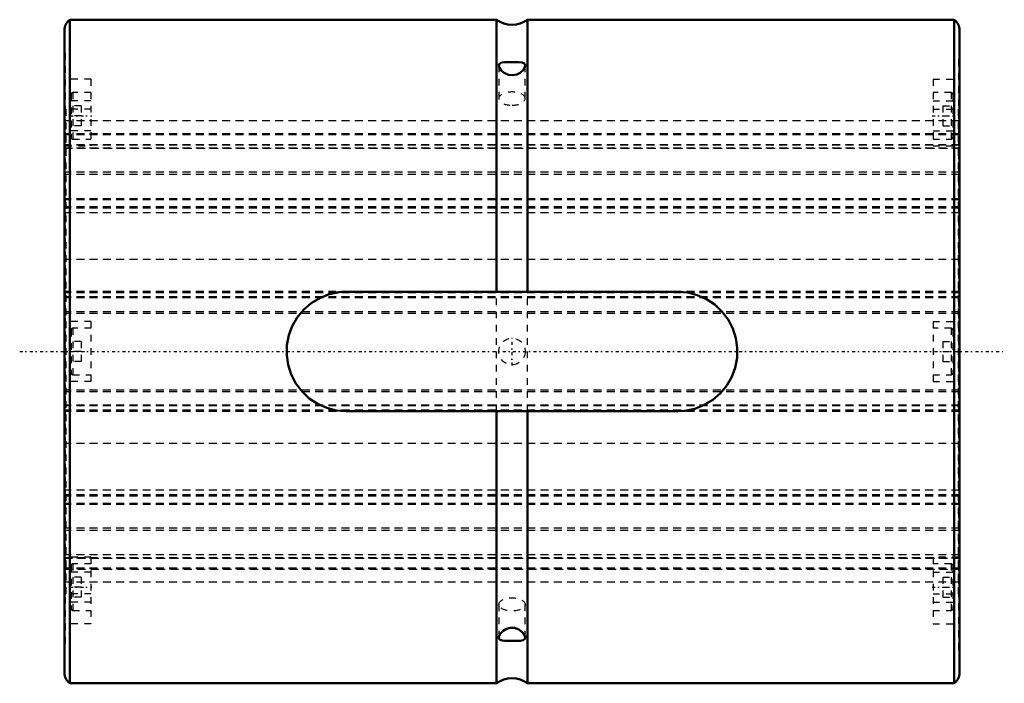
# Model space of a CAD drawing. Header units: millimetres. Extents: x -7 to 142, y -50 to 50.
import ezdxf

# ---------------------------------------------------------------- set-up
doc = ezdxf.new("R2010")
doc.units = ezdxf.units.MM
doc.linetypes.add('Center', pattern=[1.5, 0.45, -0.5, 0.05, -0.5])
doc.linetypes.add('Dashed', pattern=[2, 1, -1])
for name, color, linetype, lineweight in [('2d ConnectionPoints', 7, 'Continuous', 50), ('AM_0', 7, 'Continuous', 50), ('AM_7', 7, 'Center', 25), ('AM_9', 6, 'Dashed', 25)]:
    doc.layers.add(name, color=color, linetype=linetype, lineweight=lineweight)

# ---------------------------------------------------------------- blocks, each defined once
blk = doc.blocks.new('1_70L_cylinder_0_in_SLS70L1135_00__4')
at = {"layer": 'AM_0'}
for p, q in [((65.17, 50), (0.8, 50)), ((0.8, 50), (0.8, -50)), ((65.17, 50), (65.17, 9)), ((134.2, 50), (69.83, 50)), ((69.83, 50), (69.83, 9)), ((134.2, 50), (134.2, -50)), ((0, 48.4), (0, -48.4)), ((135, 48.4), (135, -48.4)), ((42.5, 9), (92.5, 9)), ((92.5, -9), (42.5, -9)), ((65.17, -9), (65.17, -50)), ((69.83, -9), (69.83, -50)), ((0.8, -50), (65.17, -50)), ((69.83, -50), (134.2, -50))]:
    blk.add_line(p, q, dxfattribs=at)
for points in [[(66.43, 43.6), (65.92, 43.53), (65.59, 43.37), (65.5, 43.12)], [(65.5, 43.12), (65.5, 43.08), (65.61, 42.74), (65.87, 42.36), (66.33, 41.97), (66.97, 41.69), (67.63, 41.62), (68.21, 41.74), (68.73, 42.01), (69.17, 42.41), (69.45, 42.86), (69.5, 43.12)], [(69.5, 43.12), (69.49, 43.21), (69.35, 43.42), (69.05, 43.54), (68.54, 43.6), (67.89, 43.62), (67.24, 43.62), (66.67, 43.61), (66.43, 43.6)], [(42.5, -9), (41, -8.87), (39.55, -8.5), (38.18, -7.89), (36.93, -7.07), (35.83, -6.04), (34.91, -4.84), (34.2, -3.49), (33.73, -2.03), (33.52, -0.54), (33.55, 0.97), (33.84, 2.44), (34.36, 3.84), (35.11, 5.13), (36.06, 6.29), (37.21, 7.28), (38.51, 8.06), (39.92, 8.62), (41.41, 8.93), (42.5, 9)], [(92.5, 9), (94, 8.87), (95.45, 8.5), (96.82, 7.89), (98.07, 7.07), (99.17, 6.04), (100.09, 4.84), (100.8, 3.49), (101.27, 2.03), (101.48, 0.54), (101.45, -0.97), (101.16, -2.44), (100.64, -3.84), (99.89, -5.13), (98.94, -6.29), (97.79, -7.28), (96.49, -8.06), (95.08, -8.62), (93.59, -8.93), (92.5, -9)], [(69.5, -43.12), (69.49, -43.01), (69.35, -42.66), (69.05, -42.28), (68.55, -41.9), (67.89, -41.65), (67.24, -41.63), (66.68, -41.79), (66.17, -42.08), (65.76, -42.5), (65.52, -42.95), (65.5, -43.12)], [(65.5, -43.12), (65.53, -43.27), (65.7, -43.45), (66.04, -43.56), (66.43, -43.6)], [(66.43, -43.6), (66.99, -43.62), (67.62, -43.62), (68.2, -43.61), (68.72, -43.59), (69.17, -43.51), (69.45, -43.32), (69.5, -43.12)]]:
    blk.add_lwpolyline(points, dxfattribs=at)
for centre, radius, start, end in [((2, 48.4), 2, 126.8699, 180), ((67.5, 53.25), 4, 234.3734, 305.6266), ((133, 48.4), 2, 0, 53.1301), ((2, -48.4), 2, 180, 233.1301), ((133, -48.4), 2, 306.8699, 360), ((67.5, -53.25), 4, 54.3734, 125.6266)]:
    blk.add_arc(centre, radius, start, end, dxfattribs=at)
at = {"layer": 'AM_7'}
for p, q in [((0.85, 35.51), (4.15, 35.51)), ((130.85, 35.51), (134.15, 35.51)), ((67.5, -2.1), (67.5, 2.1)), ((-6.75, 0), (141.75, 0)), ((0.85, -35.51), (4.15, -35.51)), ((130.85, -35.51), (134.15, -35.51))]:
    blk.add_line(p, q, dxfattribs=at)
at = {"layer": 'AM_9'}
for p, q in [((0.1, 45), (0, 45)), ((0.1, 45), (0.1, -45)), ((134.9, -45), (134.9, 45)), ((135, 45), (134.9, 45)), ((65.5, 43.11), (65.5, 38.11)), ((69.5, 38.11), (69.5, 43.1)), ((4, 41.03), (0.1, 41.03)), ((4, 41.03), (4, 31.01)), ((131, 41.03), (131, 31.01)), ((131, 41.03), (134.9, 41.03)), ((1, 38.76), (1, 32.26)), ((1.25, 39.01), (1.25, 32.01)), ((4, 39.01), (1.25, 39.01)), ((133.75, 39.01), (131, 39.01)), ((133.75, 39.01), (133.75, 32.01)), ((134, 38.76), (134, 32.26)), ((4, 37.76), (0.1, 37.76)), ((131, 37.76), (134.9, 37.76)), ((4, 36.53), (0.1, 36.53)), ((0.2, 36.5), (0.1, 36.5)), ((0.2, 36.5), (0.2, -36.5)), ((2.5, 37.01), (1, 37.01)), ((2.5, 37.01), (2.5, 34.01)), ((131, 36.53), (134.9, 36.53)), ((132.5, 37.01), (134, 37.01)), ((132.5, 37.01), (132.5, 34.01)), ((134.8, 36.5), (134.9, 36.5)), ((134.8, 36.5), (134.8, -36.5)), ((0.2, 34.66), (0.1, 34.66)), ((134.8, 34.76), (0.2, 34.76)), ((2.5, 35.51), (1, 35.51)), ((132.5, 35.51), (134, 35.51)), ((134.8, 34.66), (134.9, 34.66)), ((4, 33.26), (0.1, 33.26)), ((134.8, 32.82), (0.2, 32.82)), ((134.8, 32.8), (0.2, 32.8)), ((134.8, 32.67), (0.2, 32.67)), ((2.5, 34.01), (1, 34.01)), ((131, 33.26), (134.9, 33.26)), ((132.5, 34.01), (134, 34.01)), ((0.2, 32.43), (0.1, 32.43)), ((0.2, 32.39), (0.1, 32.39)), ((1.25, 32.01), (4, 32.01)), ((131, 32.01), (133.75, 32.01)), ((134.8, 32.43), (134.9, 32.43)), ((134.8, 32.39), (134.9, 32.39)), ((0.2, 31.14), (0.1, 31.14)), ((0.1, 31.01), (4, 31.01)), ((134.8, 31.13), (0.2, 31.13)), ((134.8, 31.13), (0.2, 31.13)), ((134.8, 31.1), (0.2, 31.1)), ((134.8, 30.65), (0.2, 30.65)), ((134.8, 30.64), (0.2, 30.64)), ((0.2, 30.62), (134.8, 30.62)), ((131, 31.01), (134.9, 31.01)), ((134.9, 31.14), (134.8, 31.14)), ((0.2, 27.79), (0.1, 27.79)), ((134.8, 27.05), (0.2, 27.05)), ((134.8, 27.79), (134.9, 27.79)), ((134.8, 26.67), (0.2, 26.67)), ((0.2, 22.54), (0.1, 22.54)), ((134.8, 23.03), (0.2, 23.03)), ((134.8, 22.87), (0.2, 22.87)), ((134.8, 22.54), (134.9, 22.54)), ((0.2, 21.59), (0.1, 21.59)), ((134.8, 21.82), (0.2, 21.82)), ((134.8, 21.62), (0.2, 21.62)), ((134.8, 20.9), (0.2, 20.9)), ((134.8, 21.59), (134.9, 21.59)), ((0.2, 14.91), (0.1, 14.91)), ((134.8, 14.91), (134.9, 14.91)), ((134.8, 13.86), (0.2, 13.86)), ((0.2, 9.89), (0.1, 9.89)), ((134.8, 9.02), (0.2, 9.02)), ((65.17, -9), (65.17, 9)), ((69.83, -9), (69.83, 9)), ((134.8, 9.89), (134.9, 9.89)), ((134.8, 8.83), (0.2, 8.83)), ((134.8, 8.22), (0.2, 8.22)), ((134.8, 8.09), (0.2, 8.09)), ((0.2, 6.87), (0.1, 6.87)), ((134.8, 5.97), (0.2, 5.97)), ((134.8, 6.87), (134.9, 6.87)), ((4, 4.5), (0.1, 4.5)), ((134.8, 5.72), (0.2, 5.72)), ((4, 4.5), (4, -4.5)), ((131, 4.5), (131, -4.5)), ((131, 4.5), (134.9, 4.5)), ((1, 3.25), (1, -3.25)), ((1.25, 3.5), (1.25, -3.5)), ((4, 3.5), (1.25, 3.5)), ((133.75, 3.5), (131, 3.5)), ((133.75, 3.5), (133.75, -3.5)), ((134, 3.25), (134, -3.25)), ((2.5, 1.5), (1, 1.5)), ((2.5, 1.5), (2.5, -1.5)), ((132.5, 1.5), (134, 1.5)), ((132.5, 1.5), (132.5, -1.5)), ((0.2, 1.25), (0.1, 1.25)), ((134.8, 1.25), (134.9, 1.25)), ((0.1, -1.25), (0.2, -1.25)), ((2.5, 0), (1, 0)), ((132.5, 0), (134, 0)), ((134.8, -1.25), (134.9, -1.25)), ((2.5, -1.5), (1, -1.5)), ((132.5, -1.5), (134, -1.5)), ((1.25, -3.5), (4, -3.5)), ((131, -3.5), (133.75, -3.5)), ((4, -4.5), (0.1, -4.5)), ((134.8, -5.81), (0.2, -5.81)), ((131, -4.5), (134.9, -4.5)), ((0.2, -6.87), (0.1, -6.87)), ((134.8, -6.06), (0.2, -6.06)), ((134.8, -6.87), (134.9, -6.87)), ((134.8, -8.08), (0.2, -8.08)), ((134.8, -8.21), (0.2, -8.21)), ((134.8, -8.83), (0.2, -8.83)), ((0.2, -9.89), (0.1, -9.89)), ((134.8, -9.02), (0.2, -9.02)), ((134.8, -9.89), (134.9, -9.89)), ((134.8, -13.86), (0.2, -13.86)), ((0.2, -14.91), (0.1, -14.91)), ((134.8, -14.91), (134.9, -14.91)), ((0.2, -21.59), (0.1, -21.59)), ((134.8, -20.9), (0.2, -20.9)), ((134.8, -21.62), (0.2, -21.62)), ((134.8, -21.82), (0.2, -21.82)), ((134.8, -21.59), (134.9, -21.59)), ((0.2, -22.54), (0.1, -22.54)), ((134.8, -22.89), (0.2, -22.89)), ((134.8, -23.05), (0.2, -23.05)), ((134.8, -22.54), (134.9, -22.54)), ((134.8, -26.61), (0.2, -26.61)), ((0.2, -27.79), (0.1, -27.79)), ((134.8, -26.98), (0.2, -26.98)), ((134.8, -27.79), (134.9, -27.79)), ((4, -31.01), (0.1, -31.01)), ((0.1, -31.14), (0.2, -31.14)), ((134.8, -30.62), (0.2, -30.62)), ((134.8, -30.64), (0.2, -30.64)), ((134.8, -30.65), (0.2, -30.65)), ((134.8, -31.08), (0.2, -31.08)), ((134.8, -31.09), (0.2, -31.09)), ((134.8, -31.12), (0.2, -31.12)), ((0.2, -31.12), (134.8, -31.12)), ((4, -31.01), (4, -41.03)), ((134.9, -31.01), (131, -31.01)), ((131, -31.01), (131, -41.03)), ((134.8, -31.14), (134.9, -31.14)), ((0.2, -32.39), (0.1, -32.39)), ((0.2, -32.43), (0.1, -32.43)), ((134.8, -32.64), (0.2, -32.64)), ((1, -32.26), (1, -38.76)), ((1.25, -32.01), (1.25, -39.01)), ((4, -32.01), (1.25, -32.01)), ((133.75, -32.01), (131, -32.01)), ((133.75, -32.01), (133.75, -39.01)), ((134, -32.26), (134, -38.76)), ((134.8, -32.39), (134.9, -32.39)), ((134.8, -32.43), (134.9, -32.43)), ((4, -33.26), (0.1, -33.26)), ((134.8, -32.76), (0.2, -32.76)), ((0.2, -32.78), (134.8, -32.78)), ((2.5, -34.01), (1, -34.01)), ((2.5, -34.01), (2.5, -37.01)), ((131, -33.26), (134.9, -33.26)), ((132.5, -34.01), (134, -34.01)), ((132.5, -34.01), (132.5, -37.01)), ((0.2, -34.66), (0.1, -34.66)), ((134.8, -34.76), (0.2, -34.76)), ((2.5, -35.51), (1, -35.51)), ((132.5, -35.51), (134, -35.51)), ((134.8, -34.66), (134.9, -34.66)), ((0.2, -36.5), (0.1, -36.5)), ((4, -36.53), (0.1, -36.53)), ((2.5, -37.01), (1, -37.01)), ((131, -36.53), (134.9, -36.53)), ((132.5, -37.01), (134, -37.01)), ((134.8, -36.5), (134.9, -36.5)), ((4, -37.76), (0.1, -37.76)), ((65.5, -38.11), (65.5, -43.1)), ((69.5, -43.1), (69.5, -38.11)), ((131, -37.76), (134.9, -37.76)), ((1.25, -39.01), (4, -39.01)), ((131, -39.01), (133.75, -39.01)), ((4, -41.03), (0.1, -41.03)), ((131, -41.03), (134.9, -41.03)), ((0, -45), (0.1, -45)), ((134.9, -45), (135, -45))]:
    blk.add_line(p, q, dxfattribs=at)
blk.add_circle((67.5, 0), 2, dxfattribs=at)
for centre, start, end in [((1.25, 38.76), 90, 180), ((133.75, 38.76), 360, 90), ((1.25, 32.26), 180, 270), ((133.75, 32.26), 270, 0), ((1.25, 3.25), 90, 180), ((133.75, 3.25), 360, 90), ((1.25, -3.25), 180, 270), ((133.75, -3.25), 270, 0), ((1.25, -32.26), 90, 180), ((133.75, -32.26), 360, 90), ((1.25, -38.76), 180, 270), ((133.75, -38.76), 270, 0)]:
    blk.add_arc(centre, 0.25, start, end, dxfattribs=at)
for start_param, end_param in [(0, 4.712389), (4.712389, 6.283185)]:
    blk.add_ellipse((67.5, 38.11), major_axis=(2, 0), ratio=0.5, start_param=start_param, end_param=end_param, dxfattribs=at)
blk.add_ellipse((67.5, -38.11), major_axis=(-2, 0), ratio=0.5, dxfattribs=at)
blk = doc.blocks.new('2_70_L135__0_in_SLS70L1135_00__4')
at = {"layer": 'AM_9'}
for p, q in [((135, 34.76), (0, 34.76)), ((135, 32.82), (0, 32.82)), ((135, 32.8), (0, 32.8)), ((135, 32.67), (0, 32.67)), ((135, 31.13), (0, 31.13)), ((135, 31.13), (0, 31.13)), ((135, 31.1), (0, 31.1)), ((135, 30.65), (0, 30.65)), ((135, 30.64), (0, 30.64)), ((0, 30.62), (135, 30.62)), ((135, 27.05), (0, 27.05)), ((135, 26.67), (0, 26.67)), ((135, 23.03), (0, 23.03)), ((135, 22.87), (0, 22.87)), ((135, 21.82), (0, 21.82)), ((135, 21.62), (0, 21.62)), ((135, 20.9), (0, 20.9)), ((135, 13.86), (0, 13.86)), ((135, 9.02), (0, 9.02)), ((135, 8.83), (0, 8.83)), ((135, 8.22), (0, 8.22)), ((135, 8.09), (0, 8.09)), ((135, 5.97), (0, 5.97)), ((135, 5.72), (0, 5.72)), ((135, -5.81), (0, -5.81)), ((135, -6.06), (0, -6.06)), ((135, -8.08), (0, -8.08)), ((135, -8.21), (0, -8.21)), ((135, -8.83), (0, -8.83)), ((135, -9.02), (0, -9.02)), ((135, -13.86), (0, -13.86)), ((135, -20.9), (0, -20.9)), ((135, -21.62), (0, -21.62)), ((135, -21.82), (0, -21.82)), ((135, -22.89), (0, -22.89)), ((135, -23.05), (0, -23.05)), ((135, -26.61), (0, -26.61)), ((135, -26.98), (0, -26.98)), ((135, -30.62), (0, -30.62)), ((135, -30.64), (0, -30.64)), ((135, -30.65), (0, -30.65)), ((135, -31.08), (0, -31.08)), ((135, -31.09), (0, -31.09)), ((135, -31.12), (0, -31.12)), ((0, -31.12), (135, -31.12)), ((135, -32.64), (0, -32.64)), ((135, -32.76), (0, -32.76)), ((0, -32.78), (135, -32.78)), ((135, -34.76), (0, -34.76))]:
    blk.add_line(p, q, dxfattribs=at)

msp = doc.modelspace()

# ---------------------------------------------------------------- linework, layer by layer
at = {"layer": '2d ConnectionPoints'}
msp.add_point((0, 0), dxfattribs=at)

# ---------------------------------------------------------------- block references
for name in ['1_70L_cylinder_0_in_SLS70L1135_00__4', '2_70_L135__0_in_SLS70L1135_00__4']:
    msp.add_blockref(name, (0, 0))

doc.saveas('drawing.dxf')
